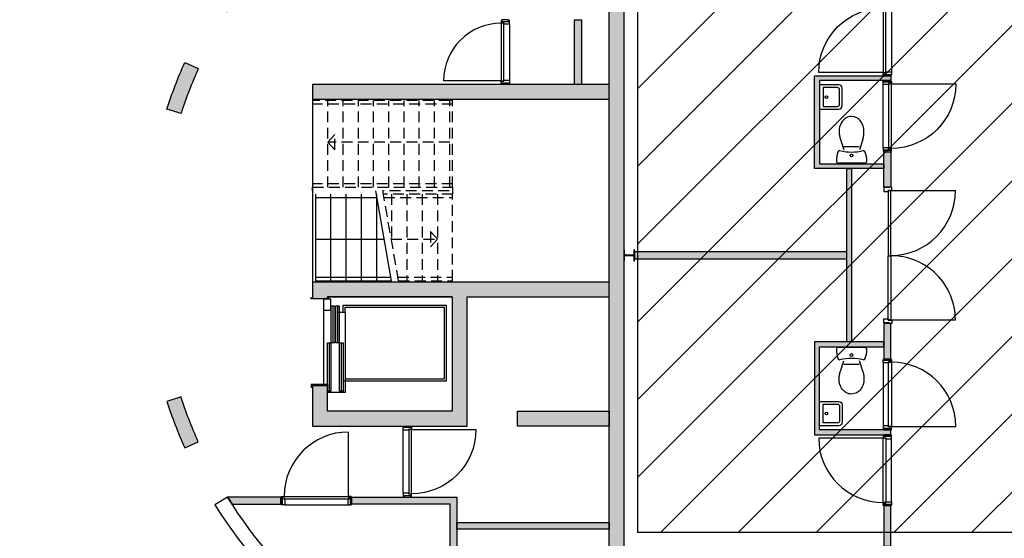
# Model space of a CAD drawing. Header units: millimetres. Extents: x 16297 to 69231, y 13320 to 52100.
# Tile 3 of 6: x 29567 to 43776, y 28625 to 36110. Entities that reach past the tile are written whole.
import ezdxf

# ---------------------------------------------------------------- set-up
doc = ezdxf.new("R2010")
doc.units = ezdxf.units.MM
doc.header["$LTSCALE"] = 100
for name, pattern in [('B0701', [2.34375, 1.5625, -0.78125]), ('DASHED', [19.049999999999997, 12.7, -6.35]), ('HIDDEN', [9.524999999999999, 6.35, -3.175])]:
    doc.linetypes.add(name, pattern=pattern)
doc.layers.get('Defpoints').update_dxf_attribs({"color": 6})
for name, color, linetype in [('AA21----_BUITENWAND', 8, 'Continuous'), ('AA22----_BINNENWAND', 9, 'Continuous'), ('AA28----_KONSTRUKTIE', 8, 'Continuous'), ('AL22----_BINNENWAND', 2, 'Continuous'), ('AL24----_TRAPPEN', 7, 'Continuous'), ('AL27----_DAKEN', 8, 'DASHED'), ('Al28----_KONSTRUKTIE', 4, 'Continuous'), ('AL32----_BINNENKOZIJN', 1, 'Continuous'), ('AL66----_TRANSPORT_Lift', 1, 'Continuous'), ('AL74----_SANITAIR', 7, 'Continuous'), ('F-IA----_RUIMTE_DERDEN', 8, 'Continuous')]:
    doc.layers.add(name, color=color, linetype=linetype)

msp = doc.modelspace()

# ---------------------------------------------------------------- hatches: boundary and pattern name
at = {"layer": 'AA21----_BUITENWAND'}
h = msp.add_hatch(color=256, dxfattribs=at)
edge = h.paths.add_edge_path()
edge.add_line((20539.51490452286, 30372.03641669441), (20551.31274302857, 30272.73480036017))
edge.add_line((20551.31274302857, 30272.73480036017), (19809.51663044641, 30184.60339739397))
edge.add_arc((38189.87357601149, 32710.83546178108), 18553.1498643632, 187.8258120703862, 191.1932415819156)
edge.add_line((19989.64061967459, 29109.32324819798), (19891.55343779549, 29089.8577723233))
edge.add_arc((39107.30119471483, 32874.20797494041), 19584.8479267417, 189.0521501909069, 191.141254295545, ccw=False)
edge.add_line((19766.37185544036, 29792.85752314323), (19696.8562883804, 30271.92172938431))
edge.add_line((19696.8562883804, 30271.92172938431), (20539.51490452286, 30372.03641669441))
edge = h.paths.add_edge_path()
edge.add_arc((38186.75941301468, 32710.36029766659), 18650.00000571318, 195.8061653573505, 200.1938346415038, ccw=False)
edge.add_line((20241.94035713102, 27630.40269305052), (20338.17383113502, 27657.58947976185))
edge.add_arc((38186.75940757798, 32710.36029589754), 18550.00000000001, 195.8063309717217, 200.1936690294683)
edge.add_line((20777.00618187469, 26307.00237835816), (20683.17167342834, 26272.4323347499))
edge = h.paths.add_edge_path()
edge.add_arc((38186.75941281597, 32710.36029856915), 18650.0000058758, 204.8061653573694, 209.193834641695, ccw=False)
edge.add_line((21257.55130739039, 24885.75723244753), (21348.34703719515, 24927.66353674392))
edge.add_arc((38186.75940757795, 32710.36029589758), 18550.00000000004, 204.8063309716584, 209.1936690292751)
edge.add_line((21993.05500417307, 23662.35290779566), (21905.78370057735, 23613.52952754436))
edge = h.paths.add_edge_path()
edge.add_arc((38186.75940755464, 32710.36029588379), 18549.99999997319, 213.8063309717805, 218.1936690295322, ccw=False)
edge.add_line((22773.13783932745, 22389.37341717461), (22690.01554611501, 22333.77946730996))
edge.add_arc((38186.75940757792, 32710.36029589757), 18650.00000000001, 213.8061653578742, 218.1938346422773)
edge.add_line((23529.28738304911, 21178.62088459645), (23607.84657277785, 21240.49540762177))
edge = h.paths.add_edge_path()
edge.add_line((24504.06104902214, 20037.30756071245), (24577.46315933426, 20105.22024798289))
edge.add_arc((38186.75940757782, 32710.36029589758), 18549.99999999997, 222.8063309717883, 227.1936690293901)
edge.add_line((25581.61935994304, 19101.06404739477), (25513.70667239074, 19027.66193734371))
edge.add_arc((38186.75941543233, 32710.36030375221), 18650.00001110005, 222.8061653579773, 227.1938346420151, ccw=False)
edge = h.paths.add_edge_path(flags=17)
edge.add_arc((38186.75940960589, 32710.3602998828), 18650.00000446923, 240.806165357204, 245.19383464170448, ccw=False)
edge.add_line((29089.92863895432, 16429.38458904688), (29138.75201979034, 16516.65589231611))
edge.add_arc((38186.75940757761, 32710.36029589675), 18550, 240.8063309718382, 245.1936690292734)
edge.add_line((30404.06264869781, 15871.94792538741), (30362.15634380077, 15781.15219586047))
edge = h.paths.add_edge_path()
edge.add_arc((38186.75940935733, 32710.36030138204), 18650.00000576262, 249.8061653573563, 254.1938346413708, ccw=False)
edge.add_line((31748.83144607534, 15206.77256187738), (31783.4014903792, 15300.60707006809))
edge.add_arc((38186.75940757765, 32710.36029589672), 18549.99999999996, 249.8063309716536, 254.1936690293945)
edge.add_line((33133.9885917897, 14861.77471935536), (33106.80180432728, 14765.54124556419))
edge = h.paths.add_edge_path()
edge.add_line((27769.26357379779, 17242.3794856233), (27224.56445235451, 17622.19335078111))
edge.add_line((27224.56445235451, 17622.19335078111), (26694.89847076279, 18022.7113915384))
edge.add_line((33059.00105042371, 14780.25310088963), (32423.59246252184, 14973.15626698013))
edge.add_line((32423.59246252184, 14973.15626698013), (31796.0832981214, 15190.39576988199))
at = {"layer": 'AA22----_BINNENWAND'}
for points in [[(37572.75940757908, 36110.3582650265), (37672.7594075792, 36110.3582650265), (37672.7594075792, 35176.35826502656), (37572.75940757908, 35176.35826502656)], [(42036.75940757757, 33960.36029589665), (41036.75940757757, 33960.36029589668), (41036.75940757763, 35300.36029589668), (42136.75940757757, 35300.36029589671), (42136.75940757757, 35230.36029589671), (41106.75940757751, 35230.36029589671), (41106.75940757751, 34030.36029589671), (42036.75940757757, 34030.36029589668)], [(42036.75940757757, 34225.36029589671), (42136.75940757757, 34225.36029589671), (42136.75940757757, 33695.36029589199), (42036.75940757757, 33695.36029589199)], [(41571.75940757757, 33960.36029589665), (41571.75940757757, 31460.36029589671), (41501.75940757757, 31460.36029589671), (41501.75940757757, 33960.36029589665)], [(41501.75940757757, 32760.36029589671), (38438.75940757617, 32760.36029589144), (38438.75940757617, 32660.36029589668), (41501.75940757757, 32660.36029589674)], [(42036.75940757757, 31195.36029589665), (42136.75940757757, 31195.36029589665), (42136.75940757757, 31725.36029589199), (42036.75940757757, 31725.36029589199)], [(42036.75940757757, 31460.36029589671), (41036.75940757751, 31460.36029589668), (41036.75940757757, 30120.36029589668), (42136.75940757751, 30120.36029589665), (42136.75940757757, 30190.36029589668), (41106.75940757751, 30190.36029589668), (41106.75940757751, 31390.36029589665), (42036.75940757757, 31390.36029589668)], [(32631.75689572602, 29119.3623267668), (33353.767570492, 29119.3623267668), (33353.767570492, 29219.36232676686), (32568.30580620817, 29219.36232676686)], [(35776.7594075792, 26551.19363605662), (35776.75940757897, 29119.3623267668), (34338.767570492, 29119.36232676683), (34338.767570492, 29219.36232676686), (35876.75940757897, 29219.36232676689), (35876.75940757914, 26512.97919080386)], [(42136.75940757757, 28510.36029589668), (42136.75940757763, 29115.36029589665), (42036.75940757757, 29115.36029589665), (42036.75940757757, 28510.36029589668)], [(35876.75940757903, 28755.36232676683), (35876.75940757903, 28855.36232676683), (38072.75940757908, 28855.36232676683), (38072.75940757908, 28755.36232676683)]]:
    msp.add_hatch(color=256, dxfattribs=at).paths.add_polyline_path(points)
at = {"layer": 'AA28----_KONSTRUKTIE'}
h = msp.add_hatch(color=256, dxfattribs=at)
h.paths.add_polyline_path([(38072.75940757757, 15660.36029589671), (38072.75940757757, 16767.22471373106), (38286.75940757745, 16767.22471373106), (38286.75940757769, 15660.36029589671)])
h.paths.add_polyline_path([(38072.75940757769, 19767.22471373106), (38072.75940757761, 20130.36029589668), (38286.75940757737, 20130.36029589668), (38286.7594075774, 19767.22471373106)])
h.paths.add_polyline_path([(38072.75940757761, 21180.36029589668), (38286.75940757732, 21180.36029589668), (38286.75940757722, 22797.14650954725), (38072.75940757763, 22797.14650954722)])
edge = h.paths.add_edge_path()
edge.add_arc((38186.75940678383, 32710.36029559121), 6615.999999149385, 198.0000042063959, 204.0290074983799, ccw=False)
edge.add_line((31894.5696458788, 30665.90339912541), (31691.13469421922, 30599.49327422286))
edge.add_arc((38186.75940757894, 32710.36029589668), 6829.999999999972, 198.002478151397, 204.029737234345)
edge.add_line((31948.68659518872, 29929.1110105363), (32144.10580862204, 30016.33106758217))
edge = h.paths.add_edge_path()
edge.add_line((36810.69229173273, 26020.41715019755), (36870.47993849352, 26226.62184040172))
edge.add_arc((38186.75940757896, 32710.36029589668), 6615.999999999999, 258.5242032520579, 269.0126901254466)
edge.add_line((38072.75940749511, 26095.34253326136), (38072.75940757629, 25881.31175309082))
edge.add_arc((38186.75940764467, 32710.36029649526), 6830.000000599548, 258.376834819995, 269.04362779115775, ccw=False)
h.paths.add_polyline_path([(38286.75940757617, 39539.40883870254), (38286.75940757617, 25881.31175309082), (38072.75940757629, 25881.31175309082), (38072.75940757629, 39539.40883870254)])
h.paths.add_polyline_path([(38072.75940757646, 30244.3623267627), (36751.75940757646, 30244.36232676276), (36751.75940757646, 30458.36232676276), (38072.75940757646, 30458.3623267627)], flags=17)
h.paths.add_polyline_path([(38072.75940757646, 32322.3623267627), (33793.75940757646, 32322.3623267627), (33793.75940757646, 32088.36232676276), (34007.75940757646, 32088.36232676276), (34007.75940757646, 32108.3623267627), (35807.75940757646, 32108.36232676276), (35807.75940757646, 30458.3623267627), (34007.75940757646, 30458.36232676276), (34007.75940757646, 30828.36232676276), (33793.75940757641, 30828.3623267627), (33793.75940757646, 30244.3623267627), (36021.75940757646, 30244.3623267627), (36021.75940757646, 32108.3623267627), (38072.75940757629, 32108.3623267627)])
h.paths.add_polyline_path([(38072.75940757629, 35176.36232676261), (33793.75940757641, 35176.36232676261), (33793.75940757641, 34962.36232676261), (38072.75940757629, 34962.36232676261)])
edge = h.paths.add_edge_path()
edge.add_line((31948.68659517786, 35491.60958123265), (32144.10580864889, 35404.38952427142))
edge.add_arc((38186.75940757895, 32710.36029589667), 6615.999999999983, 155.9709925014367, 161.9999957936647)
edge.add_line((31894.56964586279, 34754.81719261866), (31691.13469421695, 34821.22731756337))
edge.add_arc((38186.75940796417, 32710.3602957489), 6830.000000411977, 155.9702627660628, 161.9975218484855, ccw=False)
edge = h.paths.add_edge_path()
edge.add_arc((38186.75940742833, 32710.36029599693), 6615.999999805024, 90.98730987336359, 148.1525196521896, ccw=False)
edge.add_line((38072.75940748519, 39325.37805843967), (38072.75940739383, 39539.40883860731))
edge.add_arc((38186.75940748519, 32710.36029589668), 6829.999999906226, 90.95637220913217, 148.1523002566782)
edge.add_line((32384.9906464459, 36314.29970190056), (32566.76037028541, 36201.35826505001))
h.paths.add_polyline_path([(38072.75940757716, 42623.57408223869), (38072.7594075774, 45653.4958780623), (38286.75940757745, 45653.49587806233), (38286.75940757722, 42623.57408223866)])
h.paths.add_polyline_path([(38072.75940756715, 49760.36029589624), (38286.75940757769, 49760.36029589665), (38286.75940757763, 48653.4958780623), (38072.75940757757, 48653.4958780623)])
h.paths.add_polyline_path([(38072.75970925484, 41039.40883906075), (38072.75940757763, 41623.67276903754), (38286.75940757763, 41623.67276903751), (38286.75940757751, 41039.40883870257), (38072.75940757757, 41039.40883870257)])
edge = h.paths.add_edge_path(flags=17)
edge.add_line((32566.76037022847, 29219.36232680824), (32384.99064775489, 29106.42089064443))
edge.add_arc((38186.75940049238, 32710.36028350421), 6829.999985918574, 211.8476996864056, 249.6978999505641)
edge.add_line((35816.95411704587, 26304.6657289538), (35876.17733960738, 26510.95173481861))
edge.add_arc((38186.74289855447, 32710.33154785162), 6615.967296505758, 211.8473631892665, 249.5591153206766, ccw=False)
edge.add_arc((32566.76243662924, 29219.36104314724), 0.002432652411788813, 31.84736321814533, 148.1511927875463)
edge = h.paths.add_edge_path()
edge.add_line((32566.76037022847, 29219.36232680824), (32384.99064775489, 29106.42089064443))
edge.add_arc((38186.75940049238, 32710.36028350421), 6829.999985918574, 211.8476996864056, 249.6978999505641)
edge.add_line((35816.95411704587, 26304.6657289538), (35876.17733960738, 26510.95173481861))
edge.add_arc((38186.74289855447, 32710.33154785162), 6615.967296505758, 211.8473631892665, 249.5591153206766)
edge.add_arc((32566.76243662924, 29219.36104314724), 0.002432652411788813, 31.84736321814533, 148.1511927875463)
h.paths.add_polyline_path([(38072.75940757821, 24383.0866180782), (38072.75940757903, 23797.04782275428), (38286.75940757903, 23797.04782275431), (38286.75940757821, 24383.0866180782)])
at = {"layer": 'F-IA----_RUIMTE_DERDEN'}
h = msp.add_hatch(dxfattribs=at)
h.set_pattern_fill('LINE', color=256, scale=250, angle=45)
h.set_pattern_definition([(45, (0, 0), (-561.2660075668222, 561.2660075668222), [])])
h.paths.add_polyline_path([(38486.75940757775, 51060.36029589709), (67936.75940757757, 51060.36029589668), (67936.75940757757, 37210.36029589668), (55936.75940757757, 37210.36029589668), (55936.75940757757, 28710.36029589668), (44436.75940757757, 28710.36029589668), (38486.75940757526, 28710.36029589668), (38486.7594075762, 37210.36029589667)])

# ---------------------------------------------------------------- linework, layer by layer
at = {"layer": 'AL22----_BINNENWAND'}
for p, q in [((33353.767570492, 29219.36232676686), (32566.76037025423, 29219.36232676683)), ((34338.767570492, 29119.3623267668), (34338.767570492, 29119.36232676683))]:
    msp.add_line(p, q, dxfattribs=at)
for points in [[(37572.75940757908, 36110.3582650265), (37672.7594075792, 36110.3582650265), (37672.7594075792, 35176.35826502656), (37572.75940757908, 35176.35826502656)], [(42036.75940757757, 33960.36029589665), (41036.75940757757, 33960.36029589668), (41036.75940757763, 35300.36029589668), (42136.75940757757, 35300.36029589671), (42136.75940757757, 35230.36029589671), (41106.75940757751, 35230.36029589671), (41106.75940757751, 34030.36029589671), (42036.75940757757, 34030.36029589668)], [(42036.75940757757, 34225.36029589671), (42136.75940757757, 34225.36029589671), (42136.75940757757, 33695.36029589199), (42036.75940757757, 33695.36029589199)], [(41571.75940757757, 33960.36029589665), (41571.75940757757, 31460.36029589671), (41501.75940757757, 31460.36029589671), (41501.75940757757, 33960.36029589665)], [(41501.75940757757, 32760.36029589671), (38438.75940757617, 32760.36029589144), (38438.75940757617, 32660.36029589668), (41501.75940757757, 32660.36029589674)], [(42036.75940757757, 31195.36029589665), (42136.75940757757, 31195.36029589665), (42136.75940757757, 31725.36029589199), (42036.75940757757, 31725.36029589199)], [(42036.75940757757, 31460.36029589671), (41036.75940757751, 31460.36029589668), (41036.75940757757, 30120.36029589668), (42136.75940757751, 30120.36029589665), (42136.75940757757, 30190.36029589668), (41106.75940757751, 30190.36029589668), (41106.75940757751, 31390.36029589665), (42036.75940757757, 31390.36029589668)], [(32631.75689572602, 29119.3623267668), (33353.767570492, 29119.3623267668), (33353.767570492, 29219.36232676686), (32568.30580620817, 29219.36232676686)], [(35776.7594075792, 26551.19363605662), (35776.75940757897, 29119.3623267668), (34338.767570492, 29119.36232676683), (34338.767570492, 29219.36232676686), (35876.75940757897, 29219.36232676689), (35876.75940757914, 26512.97919080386)], [(42136.75940757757, 28510.36029589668), (42136.75940757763, 29115.36029589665), (42036.75940757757, 29115.36029589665), (42036.75940757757, 28510.36029589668)], [(35876.75940757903, 28755.36232676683), (35876.75940757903, 28855.36232676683), (38072.75940757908, 28855.36232676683), (38072.75940757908, 28755.36232676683)]]:
    msp.add_lwpolyline(points, close=True, dxfattribs=at)
at = {"layer": 'AL24----_TRAPPEN'}
for p, q in [((33793.75940757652, 34962.3623267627), (33793.75940757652, 32322.36232676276)), ((38072.75940757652, 32322.3623267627), (38072.75940757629, 34962.3623267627)), ((33833.75940757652, 33592.36232676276), (33833.75940757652, 32342.36232676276)), ((33833.75940757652, 33542.36232676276), (34722.92607424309, 33542.36232676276)), ((34053.75940757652, 33592.36232676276), (34053.75940757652, 32342.36232676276)), ((34273.75940757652, 33592.36232676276), (34273.75940757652, 32342.36232676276)), ((34493.75940757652, 33592.36232676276), (34493.75940757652, 32342.36232676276)), ((34933.75940757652, 32342.36232676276), (34704.59274090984, 33642.36232676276)), ((34713.75940757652, 33592.36232676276), (34713.75940757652, 32342.36232676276)), ((33833.75940757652, 32942.36232676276), (34823.75940757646, 32942.36232676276)), ((33833.75940757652, 32392.36232676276), (34924.59274090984, 32392.36232676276)), ((33833.75940757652, 32342.36232676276), (34933.75940757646, 32342.36232676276))]:
    msp.add_line(p, q, dxfattribs=at)
at = {"layer": 'AL24----_TRAPPEN', "linetype": 'B0701'}
for p, q in [((35773.75940757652, 34942.3623267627), (33793.75940757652, 34942.3623267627)), ((33793.75940757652, 34942.3623267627), (33793.75940757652, 33692.3623267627)), ((35813.75940757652, 34892.3623267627), (33793.75940757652, 34892.3623267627)), ((34013.75940757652, 33692.3623267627), (34013.75940757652, 34942.3623267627)), ((34233.75940757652, 33692.3623267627), (34233.75940757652, 34942.3623267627)), ((34453.75940757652, 33692.3623267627), (34453.75940757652, 34942.3623267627)), ((34673.75940757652, 33692.3623267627), (34673.75940757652, 34942.3623267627)), ((34893.75940757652, 33692.3623267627), (34893.75940757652, 34942.3623267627)), ((35113.75940757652, 33692.3623267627), (35113.75940757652, 34942.3623267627)), ((35333.75940757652, 33692.3623267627), (35333.75940757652, 34942.3623267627)), ((35553.75940757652, 33692.3623267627), (35553.75940757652, 34942.3623267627)), ((35813.75940757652, 34942.3623267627), (35773.75940757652, 34942.3623267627)), ((35773.75940757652, 33692.3623267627), (35773.75940757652, 34942.3623267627)), ((35813.75940757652, 33692.3623267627), (35813.75940757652, 34942.3623267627)), ((34113.75940757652, 34452.3623267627), (34013.75940757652, 34342.3623267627)), ((34113.75940757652, 34232.3623267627), (34113.75940757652, 34452.3623267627)), ((34013.75940757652, 34342.3623267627), (34113.75940757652, 34232.3623267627)), ((35773.75940757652, 34342.3623267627), (34013.75940757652, 34342.3623267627)), ((35813.75940757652, 33742.3623267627), (33793.75940757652, 33742.3623267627)), ((33793.75940757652, 33692.3623267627), (35813.75940757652, 33692.3623267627)), ((33793.75940757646, 33642.3623267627), (33793.75940757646, 33692.3623267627)), ((35813.75940757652, 33692.3623267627), (35813.75940757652, 33592.36232676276)), ((35763.75940757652, 33642.36232676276), (34806.25940757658, 33642.36232676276)), ((35035.42607424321, 32342.36232676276), (34806.25940757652, 33642.36232676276)), ((35813.75940757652, 33592.36232676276), (34815.42607424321, 33592.36232676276)), ((34824.59274090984, 33542.36232676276), (35813.75940757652, 33542.36232676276)), ((34933.75940757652, 33592.36232676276), (34933.75940757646, 32896.9077813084)), ((35153.75940757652, 33592.36232676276), (35153.75940757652, 32342.36232676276)), ((35373.75940757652, 33592.36232676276), (35373.75940757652, 32342.36232676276)), ((35593.75940757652, 33592.36232676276), (35593.75940757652, 32342.36232676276)), ((35813.75940757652, 32342.36232676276), (35813.75940757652, 33592.36232676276)), ((35593.75940757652, 32942.36232676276), (35493.75940757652, 33052.36232676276)), ((35493.75940757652, 33052.36232676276), (35493.75940757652, 32832.36232676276)), ((34925.42607424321, 32942.36232676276), (35593.75940757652, 32942.36232676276)), ((35493.75940757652, 32832.36232676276), (35593.75940757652, 32942.36232676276)), ((35026.25940757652, 32392.36232676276), (35813.75940757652, 32392.36232676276)), ((35035.42607424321, 32342.36232676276), (35813.75940757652, 32342.36232676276))]:
    msp.add_line(p, q, dxfattribs=at)
at = {"layer": 'AL27----_DAKEN', "linetype": 'HIDDEN'}
msp.add_arc((35686.75940756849, 32710.36029589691), 19390.00000000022, 89.99998725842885, 270.0000126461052, dxfattribs=at)
at = {"layer": 'Al28----_KONSTRUKTIE', "linetype": 'ByBlock'}
for p, q in [((38286.75940757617, 32790.36029589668), (38286.75940757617, 32630.36029589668)), ((38295.75940757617, 32790.36029589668), (38286.75940757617, 32790.36029589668)), ((38295.75940757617, 32728.36029589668), (38295.75940757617, 32790.36029589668)), ((38295.75940757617, 32630.36029589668), (38295.75940757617, 32692.36029589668)), ((38414.75940757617, 32713.36029589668), (38310.75940757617, 32713.36029589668)), ((38310.75940757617, 32707.36029589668), (38414.75940757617, 32707.36029589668)), ((38438.75940757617, 32790.36029589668), (38429.75940757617, 32790.36029589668)), ((38429.75940757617, 32790.36029589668), (38429.75940757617, 32728.36029589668)), ((38429.75940757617, 32692.36029589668), (38429.75940757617, 32630.36029589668)), ((38438.75940757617, 32630.36029589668), (38438.75940757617, 32790.36029589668)), ((38286.75940757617, 32630.36029589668), (38295.75940757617, 32630.36029589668)), ((38429.75940757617, 32630.36029589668), (38438.75940757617, 32630.36029589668))]:
    msp.add_line(p, q, dxfattribs=at)
at = {"layer": 'Al28----_KONSTRUKTIE'}
msp.add_line((35807.75940757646, 32108.3623267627), (34007.75940757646, 32108.3623267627), dxfattribs=at)
for points in [[(38286.75940757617, 39539.40883870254), (38286.75940757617, 25881.31175309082), (38072.75940757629, 25881.31175309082), (38072.75940757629, 39539.40883870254)], [(38072.75940757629, 35176.36232676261), (33793.75940757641, 35176.36232676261), (33793.75940757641, 34962.36232676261), (38072.75940757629, 34962.36232676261)], [(38072.75940757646, 32322.3623267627), (33793.75940757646, 32322.3623267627), (33793.75940757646, 32088.36232676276), (34007.75940757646, 32088.36232676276), (34007.75940757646, 32108.3623267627), (35807.75940757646, 32108.36232676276), (35807.75940757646, 30458.3623267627), (34007.75940757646, 30458.36232676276), (34007.75940757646, 30828.36232676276), (33793.75940757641, 30828.3623267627), (33793.75940757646, 30244.3623267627), (36021.75940757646, 30244.3623267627), (36021.75940757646, 32108.3623267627), (38072.75940757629, 32108.3623267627)], [(38072.75940757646, 30244.3623267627), (36751.75940757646, 30244.36232676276), (36751.75940757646, 30458.36232676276), (38072.75940757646, 30458.3623267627)]]:
    msp.add_lwpolyline(points, close=True, dxfattribs=at)
for points in [[(31948.68659517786, 35491.60958123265), (32144.10580864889, 35404.38952427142, 0.02631255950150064), (31894.56964586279, 34754.81719261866), (31691.13469421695, 34821.22731756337, -0.02630494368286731)], [(32144.10580862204, 30016.33106758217, -0.02631255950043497), (31894.5696458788, 30665.90339912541), (31691.13469421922, 30599.49327422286, 0.02630494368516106), (31948.68659518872, 29929.1110105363)], [(32566.76037022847, 29219.36232680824), (32384.99064775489, 29106.42089064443, 0.1666707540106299), (35816.95411704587, 26304.6657289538), (35876.17733960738, 26510.95173481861, -0.1660499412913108), (32566.76450306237, 29219.36232675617, 0.5560433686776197)]]:
    msp.add_lwpolyline(points, format="xyb", close=True, dxfattribs=at)
at = {"layer": 'Al28----_KONSTRUKTIE', "linetype": 'ByBlock'}
for centre, start, end in [((38310.75940757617, 32728.36029589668), 180, 270), ((38310.75940757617, 32692.36029589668), 90, 180), ((38414.75940757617, 32728.36029589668), 270, 0), ((38414.75940757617, 32692.36029589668), 0, 90)]:
    msp.add_arc(centre, 15, start, end, dxfattribs=at)
at = {"layer": 'AL32----_BINNENKOZIJN'}
for p, q in [((42026.75940757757, 36277.86029589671), (42026.75940757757, 35347.86029589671)), ((42066.75940757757, 35347.86029589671), (42066.75940757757, 36277.86029589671)), ((42146.75940757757, 36267.86029589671), (42146.75940757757, 35357.86029589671)), ((36512.75940757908, 36058.36232676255), (36512.75940757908, 35228.36232676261)), ((36552.75940757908, 36058.36232676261), (36512.75940757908, 36058.36232676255)), ((36552.75940757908, 35228.36232676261), (36552.75940757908, 36058.36232676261)), ((36632.75940757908, 36048.36232676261), (36632.75940757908, 35238.36232676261)), ((42026.75940757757, 35347.86029589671), (42066.75940757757, 35347.86029589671)), ((36512.75940757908, 35228.36232676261), (35682.75940757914, 35228.36232676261)), ((36512.75940757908, 35228.36232676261), (36552.75940757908, 35228.36232676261)), ((42026.75940757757, 34262.86029589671), (42026.75940757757, 35172.86029589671)), ((42106.75940757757, 35182.86029589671), (42106.75940757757, 34252.86029589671)), ((42146.75940757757, 35182.86029589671), (42106.75940757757, 35182.86029589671)), ((42146.75940757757, 34252.86029589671), (42146.75940757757, 35182.86029589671)), ((42106.75940757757, 34252.86029589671), (42146.75940757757, 34252.86029589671)), ((42139.75940757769, 33643.36029589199), (42099.75940757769, 33643.36029589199)), ((42099.75940757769, 33643.36029589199), (42099.75940757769, 32704.36029589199)), ((42139.75940757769, 32704.36029589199), (42139.75940757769, 33643.36029589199)), ((42139.75940757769, 33643.36029589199), (43069.75940757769, 33643.36029589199)), ((42099.75940757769, 32704.36029589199), (42139.75940757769, 32704.36029589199)), ((42099.75940757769, 31777.36029589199), (42099.75940757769, 32704.36029589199)), ((42099.75940757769, 32704.36029589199), (42139.75940757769, 32704.36029589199)), ((42139.75940757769, 32704.36029589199), (42139.75940757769, 31777.36029589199)), ((42139.75940757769, 31777.36029589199), (42099.75940757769, 31777.36029589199)), ((42139.75940757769, 31777.36029589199), (43069.75940757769, 31777.36029589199)), ((42026.75940757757, 31157.86029589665), (42026.75940757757, 30247.86029589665)), ((42106.75940757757, 30237.86029589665), (42106.75940757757, 31167.86029589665)), ((42106.75940757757, 31167.86029589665), (42146.75940757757, 31167.86029589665)), ((42146.75940757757, 31167.86029589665), (42146.75940757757, 30237.86029589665)), ((35100.67554153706, 29276.86232676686), (35100.67554153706, 30186.86232676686)), ((35180.67554153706, 30196.86232676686), (35180.67554153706, 29266.86232676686)), ((35220.67554153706, 30196.86232676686), (35180.67554153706, 30196.86232676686)), ((35220.67554153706, 29266.86232676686), (35220.67554153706, 30196.86232676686)), ((42146.75940757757, 30237.86029589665), (42106.75940757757, 30237.86029589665)), ((42026.75940757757, 29142.86029589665), (42026.75940757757, 30072.86029589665)), ((42026.75940757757, 30072.86029589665), (42066.75940757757, 30072.86029589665)), ((42066.75940757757, 30072.86029589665), (42066.75940757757, 29142.86029589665)), ((42146.75940757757, 29152.86029589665), (42146.75940757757, 30062.86029589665)), ((33381.267570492, 29189.3623267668), (33381.267570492, 29229.3623267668)), ((33381.267570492, 29229.3623267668), (34311.267570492, 29229.3623267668)), ((34311.267570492, 29189.3623267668), (33381.267570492, 29189.3623267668)), ((34311.267570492, 29229.3623267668), (34311.267570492, 29189.3623267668)), ((35180.67554153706, 29266.86232676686), (35220.67554153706, 29266.86232676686)), ((42066.75940757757, 29142.86029589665), (42026.75940757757, 29142.86029589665)), ((33391.267570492, 29109.3623267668), (34301.267570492, 29109.3623267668))]:
    msp.add_line(p, q, dxfattribs=at)
for points in [[(42026.75940757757, 35347.86029589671), (41096.75940757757, 35347.86029589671, -0.414213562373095), (42026.75940757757, 36277.86029589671)], [(42146.75940757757, 35182.86029589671), (43076.75940757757, 35182.86029589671, -0.414213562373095), (42146.75940757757, 34252.86029589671)], [(42146.75940757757, 30237.86029589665), (43076.75940757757, 30237.86029589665, 0.414213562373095), (42146.75940757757, 31167.86029589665)], [(34311.267570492, 29229.3623267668), (34311.267570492, 30159.3623267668, 0.414213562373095), (33381.267570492, 29229.3623267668)], [(35220.67554153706, 30196.86232676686), (36150.67554153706, 30196.86232676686, -0.414213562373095), (35220.67554153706, 29266.86232676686)], [(42026.75940757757, 30072.86029589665), (41096.75940757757, 30072.86029589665, 0.414213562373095), (42026.75940757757, 29142.86029589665)]]:
    msp.add_lwpolyline(points, format="xyb", dxfattribs=at)
for points in [[(36522.75940757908, 36098.36232676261), (36512.75940757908, 36098.36232676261), (36512.75940757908, 36063.36232676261), (36552.75940757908, 36063.36232676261), (36552.75940757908, 36048.36232676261), (36632.75940757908, 36048.36232676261), (36632.75940757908, 36098.36232676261), (36622.75940757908, 36098.36232676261)], [(42036.75940757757, 35307.86029589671), (42026.75940757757, 35307.86029589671), (42026.75940757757, 35342.86029589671), (42066.75940757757, 35342.86029589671), (42066.75940757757, 35357.86029589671), (42146.75940757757, 35357.86029589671), (42146.75940757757, 35307.86029589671), (42136.75940757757, 35307.86029589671)], [(36522.75940757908, 35188.36232676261), (36512.75940757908, 35188.36232676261), (36512.75940757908, 35223.36232676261), (36552.75940757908, 35223.36232676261), (36552.75940757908, 35238.36232676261), (36632.75940757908, 35238.36232676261), (36632.75940757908, 35188.36232676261), (36622.75940757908, 35188.36232676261)], [(42136.75940757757, 35222.86029589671), (42146.75940757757, 35222.86029589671), (42146.75940757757, 35187.86029589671), (42106.75940757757, 35187.86029589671), (42106.75940757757, 35172.86029589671), (42026.75940757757, 35172.86029589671), (42026.75940757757, 35222.86029589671), (42036.75940757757, 35222.86029589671)], [(42136.75940757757, 34212.86029589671), (42146.75940757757, 34212.86029589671), (42146.75940757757, 34247.86029589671), (42106.75940757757, 34247.86029589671), (42106.75940757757, 34262.86029589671), (42026.75940757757, 34262.86029589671), (42026.75940757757, 34212.86029589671), (42036.75940757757, 34212.86029589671)], [(42136.75940757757, 31207.86029589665), (42146.75940757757, 31207.86029589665), (42146.75940757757, 31172.86029589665), (42106.75940757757, 31172.86029589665), (42106.75940757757, 31157.86029589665), (42026.75940757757, 31157.86029589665), (42026.75940757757, 31207.86029589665), (42036.75940757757, 31207.86029589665)], [(35210.67554153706, 30236.86232676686), (35220.67554153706, 30236.86232676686), (35220.67554153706, 30201.86232676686), (35180.67554153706, 30201.86232676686), (35180.67554153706, 30186.86232676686), (35100.67554153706, 30186.86232676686), (35100.67554153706, 30236.86232676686), (35110.67554153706, 30236.86232676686)], [(42136.75940757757, 30197.86029589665), (42146.75940757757, 30197.86029589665), (42146.75940757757, 30232.86029589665), (42106.75940757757, 30232.86029589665), (42106.75940757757, 30247.86029589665), (42026.75940757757, 30247.86029589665), (42026.75940757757, 30197.86029589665), (42036.75940757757, 30197.86029589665)], [(42036.75940757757, 30112.86029589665), (42026.75940757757, 30112.86029589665), (42026.75940757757, 30077.86029589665), (42066.75940757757, 30077.86029589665), (42066.75940757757, 30062.86029589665), (42146.75940757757, 30062.86029589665), (42146.75940757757, 30112.86029589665), (42136.75940757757, 30112.86029589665)], [(35210.67554153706, 29226.86232676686), (35220.67554153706, 29226.86232676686), (35220.67554153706, 29261.86232676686), (35180.67554153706, 29261.86232676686), (35180.67554153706, 29276.86232676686), (35100.67554153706, 29276.86232676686), (35100.67554153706, 29226.86232676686), (35110.67554153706, 29226.86232676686)], [(33341.267570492, 29219.3623267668), (33341.267570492, 29229.3623267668), (33376.267570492, 29229.3623267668), (33376.267570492, 29189.3623267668), (33391.267570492, 29189.3623267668), (33391.267570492, 29109.3623267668), (33341.267570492, 29109.3623267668), (33341.267570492, 29119.3623267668)], [(34351.267570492, 29219.3623267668), (34351.267570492, 29229.3623267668), (34316.267570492, 29229.3623267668), (34316.267570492, 29189.3623267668), (34301.267570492, 29189.3623267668), (34301.267570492, 29109.3623267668), (34351.267570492, 29109.3623267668), (34351.267570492, 29119.3623267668)], [(42036.75940757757, 29102.86029589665), (42026.75940757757, 29102.86029589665), (42026.75940757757, 29137.86029589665), (42066.75940757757, 29137.86029589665), (42066.75940757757, 29152.86029589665), (42146.75940757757, 29152.86029589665), (42146.75940757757, 29102.86029589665), (42136.75940757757, 29102.86029589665)]]:
    msp.add_lwpolyline(points, dxfattribs=at)
for points in [[(36622.75940757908, 36085.86232676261), (36622.75940757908, 36110.36232676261), (36522.75940757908, 36110.36232676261), (36522.75940757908, 36085.86232676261)], [(42136.75940757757, 35320.36029589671), (42136.75940757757, 35300.36029589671), (42036.75940757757, 35300.36029589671), (42036.75940757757, 35320.36029589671)], [(36622.75940757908, 35200.86232676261), (36622.75940757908, 35176.36232676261), (36522.75940757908, 35176.36232676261), (36522.75940757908, 35200.86232676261)], [(42036.75940757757, 35210.36029589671), (42036.75940757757, 35230.36029589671), (42136.75940757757, 35230.36029589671), (42136.75940757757, 35210.36029589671)], [(42036.75940757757, 34225.36029589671), (42036.75940757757, 34205.36029589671), (42136.75940757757, 34205.36029589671), (42136.75940757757, 34225.36029589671)], [(42120.75940757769, 33695.36029589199), (42120.75940757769, 33686.36029589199), (42066.75940757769, 33686.36029589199), (42066.75940757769, 33695.36029589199), (42056.75940757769, 33695.36029589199), (42056.75940757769, 33686.36029589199), (42036.75940757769, 33686.36029589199), (42036.75940757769, 33629.36029589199), (42037.75940757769, 33628.36029589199), (42098.75940757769, 33628.36029589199), (42099.75940757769, 33629.36029589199), (42099.75940757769, 33645.36029589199), (42148.75940757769, 33645.36029589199), (42150.75940757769, 33647.36029589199), (42150.75940757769, 33695.36029589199)], [(42120.75940757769, 31725.36029589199), (42120.75940757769, 31734.36029589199), (42066.75940757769, 31734.36029589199), (42066.75940757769, 31725.36029589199), (42056.75940757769, 31725.36029589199), (42056.75940757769, 31734.36029589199), (42036.75940757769, 31734.36029589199), (42036.75940757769, 31791.36029589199), (42037.75940757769, 31792.36029589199), (42098.75940757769, 31792.36029589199), (42099.75940757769, 31791.36029589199), (42099.75940757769, 31775.36029589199), (42148.75940757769, 31775.36029589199), (42150.75940757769, 31773.36029589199), (42150.75940757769, 31725.36029589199)], [(42036.75940757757, 31195.36029589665), (42036.75940757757, 31215.36029589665), (42136.75940757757, 31215.36029589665), (42136.75940757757, 31195.36029589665)], [(35110.67554153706, 30224.36232676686), (35110.67554153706, 30244.36232676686), (35210.67554153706, 30244.36232676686), (35210.67554153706, 30224.36232676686)], [(42036.75940757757, 30210.36029589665), (42036.75940757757, 30190.36029589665), (42136.75940757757, 30190.36029589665), (42136.75940757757, 30210.36029589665)], [(42136.75940757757, 30100.36029589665), (42136.75940757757, 30120.36029589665), (42036.75940757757, 30120.36029589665), (42036.75940757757, 30100.36029589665)], [(33353.767570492, 29119.3623267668), (33333.767570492, 29119.3623267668), (33333.767570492, 29219.3623267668), (33353.767570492, 29219.3623267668)], [(34338.767570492, 29119.3623267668), (34358.767570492, 29119.3623267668), (34358.767570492, 29219.3623267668), (34338.767570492, 29219.3623267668)], [(35110.67554153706, 29239.36232676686), (35110.67554153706, 29219.36232676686), (35210.67554153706, 29219.36232676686), (35210.67554153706, 29239.36232676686)], [(42136.75940757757, 29115.36029589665), (42136.75940757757, 29095.36029589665), (42036.75940757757, 29095.36029589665), (42036.75940757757, 29115.36029589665)]]:
    msp.add_lwpolyline(points, close=True, dxfattribs=at)
for centre, radius, start, end in [((36512.75940757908, 35228.36232676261), 829.9999999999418, 90, 180), ((42132.04117488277, 33642.04768290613), 937.7191513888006, 270.4715987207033, 0.08020227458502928), ((42142.31604199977, 31776.92034984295), 927.4434699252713, 0.02717907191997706, 90.15794444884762)]:
    msp.add_arc(centre, radius, start, end, dxfattribs=at)
at = {"layer": 'AL66----_TRANSPORT_Lift'}
for p, q in [((33772.86750563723, 32083.53847676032), (33772.86750563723, 32103.75598547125)), ((34021.22458465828, 32083.53847676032), (33772.86750563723, 32083.53847676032)), ((33952.54785545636, 32076.32706240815), (33952.54785545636, 31918.29071861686)), ((34055.40255159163, 32076.32706240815), (33952.54785545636, 32076.32706240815)), ((34021.22458465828, 32103.75598547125), (34021.22458465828, 32083.53847676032)), ((34055.40255159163, 31918.29071861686), (34055.40255159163, 32076.32706240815)), ((34062.75940757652, 31446.63474465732), (34062.75940757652, 31978.99157344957)), ((34062.75940757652, 31978.99157344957), (34112.75940757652, 31978.99157344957)), ((34087.75940757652, 31978.99157344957), (34087.75940757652, 31446.63474465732)), ((34112.75940757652, 31978.99157344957), (34112.75940757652, 31446.63474465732)), ((34127.75940757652, 31446.63474465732), (34127.75940757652, 31978.99157344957)), ((34127.75940757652, 31978.99157344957), (34177.75940757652, 31978.99157344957)), ((34152.75940757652, 31978.99157344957), (34152.75940757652, 31446.63474465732)), ((34177.75940757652, 31978.99157344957), (34177.75940757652, 31446.63474465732)), ((34232.75940757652, 31891.11188856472), (34232.75940757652, 31991.11188856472)), ((34232.75940757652, 31991.11188856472), (35721.72320984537, 31991.11188856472)), ((35721.72320984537, 31991.11188856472), (35721.72320984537, 30891.11188856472)), ((33952.54785545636, 31918.29071861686), (33952.54785545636, 30847.58724192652)), ((33952.54785545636, 31918.29071861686), (34055.40255159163, 31918.29071861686)), ((34155.77026512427, 31891.11188856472), (34232.75940757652, 31891.11188856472)), ((34232.75940757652, 31891.11188856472), (34262.75940757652, 31891.11188856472)), ((34262.75940757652, 31891.11188856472), (34262.75940757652, 31961.11188856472)), ((34262.75940757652, 31961.11188856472), (35691.72320984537, 31961.11188856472)), ((34262.75940757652, 31891.11188856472), (34262.75940757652, 30728.9051431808)), ((35691.72320984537, 31961.11188856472), (35691.72320984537, 30921.11188856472)), ((34007.75940757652, 30748.99157344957), (34007.75940757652, 31446.63474465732)), ((34007.75940757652, 31446.63474465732), (34057.75940757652, 31446.63474465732)), ((34032.75940757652, 31446.63474465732), (34032.75940757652, 30748.99157344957)), ((34057.75940757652, 31446.63474465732), (34057.75940757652, 30748.99157344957)), ((34112.75940757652, 31446.63474465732), (34062.75940757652, 31446.63474465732)), ((34177.75940757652, 31446.63474465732), (34127.75940757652, 31446.63474465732)), ((34182.75940757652, 30748.99157344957), (34182.75940757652, 31446.63474465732)), ((34182.75940757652, 31446.63474465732), (34232.75940757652, 31446.63474465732)), ((34207.75940757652, 31446.63474465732), (34207.75940757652, 30748.99157344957)), ((34232.75940757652, 31446.63474465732), (34232.75940757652, 30748.99157344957)), ((33774.43323482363, 30847.58724192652), (33774.43323482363, 30797.36973321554)), ((34015.26385628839, 30847.58724192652), (33774.43323482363, 30847.58724192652)), ((34015.26385628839, 30779.79398731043), (34015.26385628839, 30847.58724192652)), ((35721.72320984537, 30891.11188856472), (34232.75940757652, 30891.11188856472)), ((34232.75940757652, 30891.11188856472), (34232.75940757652, 30728.9051431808)), ((35691.72320984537, 30921.11188856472), (34262.75940757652, 30921.11188856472)), ((34262.75940757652, 30921.11188856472), (34262.75940757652, 30728.9051431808)), ((34057.75940757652, 30748.99157344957), (34007.75940757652, 30748.99157344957)), ((34232.75940757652, 30728.9051431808), (34007.75940757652, 30728.9051431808)), ((34232.75940757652, 30748.99157344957), (34182.75940757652, 30748.99157344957)), ((34262.75940757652, 30728.9051431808), (34232.75940757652, 30728.9051431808))]:
    msp.add_line(p, q, dxfattribs=at)
at = {"layer": 'AL74----_SANITAIR'}
for p, q in [((41462.67374773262, 34671.00447807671), (41449.21265350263, 34657.28940093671)), ((41477.40475651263, 34683.19565775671), (41462.67374773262, 34671.00447807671)), ((41493.40567984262, 34693.60895706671), (41477.40475651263, 34683.19565775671)), ((41510.93050063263, 34701.99039309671), (41493.40567984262, 34693.60895706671)), ((41529.97921888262, 34708.33996584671), (41510.93050063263, 34701.99039309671)), ((41550.04386877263, 34712.14970949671), (41529.97921888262, 34708.33996584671)), ((41571.88639903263, 34713.16564113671), (41550.04386877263, 34712.14970949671)), ((41613.53959627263, 34707.32403420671), (41571.88639903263, 34713.16564113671)), ((41632.33433161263, 34700.72047854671), (41613.53959627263, 34707.32403420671)), ((41649.85915240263, 34692.08505960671), (41632.33433161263, 34700.72047854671)), ((41665.86007573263, 34681.67176029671), (41649.85915240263, 34692.08505960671)), ((41680.59108451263, 34669.48058061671), (41665.86007573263, 34681.67176029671)), ((41394.86031076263, 34539.94929651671), (41392.06649875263, 34506.67753530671)), ((41398.41607150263, 34557.22013439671), (41394.86031076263, 34539.94929651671)), ((41403.24174679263, 34574.74495518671), (41398.41607150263, 34557.22013439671)), ((41409.59131954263, 34592.26977597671), (41403.24174679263, 34574.74495518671)), ((41417.46478975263, 34609.54061385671), (41409.59131954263, 34592.26977597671)), ((41426.60817451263, 34626.30348591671), (41417.46478975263, 34609.54061385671)), ((41437.27545673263, 34642.30440924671), (41426.60817451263, 34626.30348591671)), ((41449.21265350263, 34657.28940093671), (41437.27545673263, 34642.30440924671)), ((41693.79819583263, 34656.01948638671), (41680.59108451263, 34669.48058061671)), ((41705.73539260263, 34641.03449469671), (41693.79819583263, 34656.01948638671)), ((41716.40267482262, 34625.28755427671), (41705.73539260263, 34641.03449469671)), ((41725.54605958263, 34608.77866512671), (41716.40267482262, 34625.28755427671)), ((41733.16554688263, 34591.76181015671), (41725.54605958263, 34608.77866512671)), ((41739.51511963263, 34574.49097227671), (41733.16554688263, 34591.76181015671)), ((41744.34079492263, 34556.96615148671), (41739.51511963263, 34574.49097227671)), ((41747.89655566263, 34539.69531360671), (41744.34079492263, 34556.96615148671)), ((41749.92841894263, 34522.67845863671), (41747.89655566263, 34539.69531360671)), ((41392.06649875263, 34506.67753530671), (41392.32048166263, 34491.18457779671)), ((41392.32048166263, 34491.18457779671), (41393.08243039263, 34476.19958610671)), ((41393.08243039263, 34476.19958610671), (41394.35234494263, 34461.72256023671)), ((41394.35234494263, 34461.72256023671), (41396.13022531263, 34447.49951727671)), ((41396.13022531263, 34447.49951727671), (41398.41607150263, 34433.78444013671)), ((41398.41607150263, 34433.78444013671), (41401.20988351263, 34420.32334590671)), ((41401.20988351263, 34420.32334590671), (41404.25767843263, 34407.37021749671)), ((41404.25767843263, 34407.37021749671), (41407.81343917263, 34394.41708908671)), ((41407.81343917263, 34394.41708908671), (41411.87716573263, 34381.97192649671)), ((41731.38766651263, 34380.44802903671), (41735.19741016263, 34393.14717453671)), ((41735.19741016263, 34393.14717453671), (41738.49918799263, 34405.84632003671)), ((41738.49918799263, 34405.84632003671), (41741.54698291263, 34419.05343135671)), ((41741.54698291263, 34419.05343135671), (41744.34079492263, 34432.51452558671)), ((41744.34079492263, 34432.51452558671), (41746.37265820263, 34446.22960272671)), ((41746.37265820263, 34446.22960272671), (41748.15053857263, 34460.45264568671)), ((41748.15053857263, 34460.45264568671), (41749.42045312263, 34475.18365446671)), ((41749.42045312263, 34475.18365446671), (41750.69036767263, 34506.16956948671)), ((41750.69036767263, 34506.16956948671), (41749.92841894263, 34522.67845863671)), ((41411.87716573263, 34381.97192649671), (41457.82464577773, 34233.92475586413)), ((41461.75940757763, 34280.36029589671), (41681.75940757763, 34280.36029589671)), ((41731.64164942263, 34381.97192649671), (41685.69416937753, 34233.92475586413)), ((41761.75940757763, 34040.36029589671), (41381.75940757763, 34040.36029589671)), ((41761.75940757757, 31380.36029589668), (41381.75940757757, 31380.36029589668)), ((41411.87716573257, 31038.74866529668), (41457.82464577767, 31186.79583592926)), ((41461.75940757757, 31140.36029589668), (41681.75940757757, 31140.36029589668)), ((41731.64164942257, 31038.74866529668), (41685.69416937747, 31186.79583592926)), ((41396.13022531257, 30973.22107451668), (41398.41607150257, 30986.93615165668)), ((41398.41607150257, 30986.93615165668), (41401.20988351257, 31000.39724588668)), ((41401.20988351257, 31000.39724588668), (41404.25767843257, 31013.35037429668)), ((41404.25767843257, 31013.35037429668), (41407.81343917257, 31026.30350270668)), ((41407.81343917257, 31026.30350270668), (41411.87716573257, 31038.74866529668)), ((41731.38766651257, 31040.27256275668), (41735.19741016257, 31027.57341725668)), ((41735.19741016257, 31027.57341725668), (41738.49918799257, 31014.87427175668)), ((41738.49918799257, 31014.87427175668), (41741.54698291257, 31001.66716043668)), ((41741.54698291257, 31001.66716043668), (41744.34079492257, 30988.20606620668)), ((41744.34079492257, 30988.20606620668), (41746.37265820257, 30974.49098906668)), ((41392.06649875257, 30914.04305648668), (41392.32048166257, 30929.53601399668)), ((41394.86031076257, 30880.77129527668), (41392.06649875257, 30914.04305648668)), ((41392.32048166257, 30929.53601399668), (41393.08243039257, 30944.52100568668)), ((41393.08243039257, 30944.52100568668), (41394.35234494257, 30958.99803155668)), ((41394.35234494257, 30958.99803155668), (41396.13022531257, 30973.22107451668)), ((41398.41607150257, 30863.50045739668), (41394.86031076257, 30880.77129527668)), ((41403.24174679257, 30845.97563660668), (41398.41607150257, 30863.50045739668)), ((41409.59131954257, 30828.45081581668), (41403.24174679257, 30845.97563660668)), ((41739.51511963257, 30846.22961951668), (41733.16554688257, 30828.95878163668)), ((41744.34079492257, 30863.75444030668), (41739.51511963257, 30846.22961951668)), ((41747.89655566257, 30881.02527818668), (41744.34079492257, 30863.75444030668)), ((41746.37265820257, 30974.49098906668), (41748.15053857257, 30960.26794610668)), ((41749.92841894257, 30898.04213315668), (41747.89655566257, 30881.02527818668)), ((41748.15053857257, 30960.26794610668), (41749.42045312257, 30945.53693732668)), ((41749.42045312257, 30945.53693732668), (41750.69036767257, 30914.55102230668)), ((41750.69036767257, 30914.55102230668), (41749.92841894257, 30898.04213315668)), ((41417.46478975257, 30811.17997793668), (41409.59131954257, 30828.45081581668)), ((41426.60817451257, 30794.41710587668), (41417.46478975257, 30811.17997793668)), ((41437.27545673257, 30778.41618254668), (41426.60817451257, 30794.41710587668)), ((41449.21265350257, 30763.43119085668), (41437.27545673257, 30778.41618254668)), ((41462.67374773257, 30749.71611371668), (41449.21265350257, 30763.43119085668)), ((41477.40475651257, 30737.52493403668), (41462.67374773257, 30749.71611371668)), ((41493.40567984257, 30727.11163472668), (41477.40475651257, 30737.52493403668)), ((41510.93050063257, 30718.73019869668), (41493.40567984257, 30727.11163472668)), ((41529.97921888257, 30712.38062594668), (41510.93050063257, 30718.73019869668)), ((41550.04386877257, 30708.57088229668), (41529.97921888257, 30712.38062594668)), ((41571.88639903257, 30707.55495065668), (41550.04386877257, 30708.57088229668)), ((41613.53959627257, 30713.39655758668), (41571.88639903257, 30707.55495065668)), ((41632.33433161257, 30720.00011324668), (41613.53959627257, 30713.39655758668)), ((41649.85915240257, 30728.63553218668), (41632.33433161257, 30720.00011324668)), ((41665.86007573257, 30739.04883149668), (41649.85915240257, 30728.63553218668)), ((41680.59108451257, 30751.24001117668), (41665.86007573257, 30739.04883149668)), ((41693.79819583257, 30764.70110540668), (41680.59108451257, 30751.24001117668)), ((41705.73539260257, 30779.68609709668), (41693.79819583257, 30764.70110540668)), ((41716.40267482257, 30795.43303751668), (41705.73539260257, 30779.68609709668)), ((41725.54605958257, 30811.94192666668), (41716.40267482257, 30795.43303751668)), ((41733.16554688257, 30828.95878163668), (41725.54605958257, 30811.94192666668))]:
    msp.add_line(p, q, dxfattribs=at)
for points in [[(41106.75940757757, 34819.68638984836), (41386.7434622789, 34819.68638984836, 0.4142135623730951), (41436.7434622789, 34869.68638984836), (41436.7434622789, 35119.68638984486, 0.4142135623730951), (41386.7434622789, 35169.68638984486), (41106.75940757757, 35169.68638984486)], [(41162.54325683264, 35130.79750095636), (41162.54325683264, 34858.57527873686), (41367.8545733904, 34858.57527873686, 0.4142135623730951), (41397.8545733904, 34888.57527873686), (41397.8545733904, 35100.79750095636, 0.4142135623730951), (41367.8545733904, 35130.79750095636)], [(41106.75940757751, 30601.03420194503), (41386.74346227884, 30601.03420194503, -0.4142135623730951), (41436.74346227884, 30551.03420194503), (41436.74346227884, 30301.03420194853, -0.4142135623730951), (41386.74346227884, 30251.03420194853), (41106.75940757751, 30251.03420194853)], [(41162.54325683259, 30289.92309083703), (41162.54325683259, 30562.14531305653), (41367.85457339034, 30562.14531305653, -0.4142135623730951), (41397.85457339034, 30532.14531305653), (41397.85457339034, 30319.92309083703, -0.4142135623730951), (41367.85457339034, 30289.92309083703)]]:
    msp.add_lwpolyline(points, format="xyb", close=True, dxfattribs=at)
for centre, radius in [((41208.18068534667, 34993.50354459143), 18.92552408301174), ((41571.75940757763, 34150.36029589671), 20), ((41571.75940757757, 31270.36029589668), 20), ((41208.18068534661, 30427.21704720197), 18.92552408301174)]:
    msp.add_circle(centre, radius, dxfattribs=at)
for centre, radius, start, end in [((41741.75940757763, 34070.36029589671), 390, 160.5287793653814, 180), ((41402.34815260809, 34190.36029589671), 30, 90, 160.5287793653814), ((41571.75940757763, 34927.8646286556), 727.5043327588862, 256.5341172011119, 283.4658827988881), ((41741.17066254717, 34190.36029589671), 30, 19.47122063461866, 90), ((41401.75940757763, 34070.36029589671), 390, 0, 19.47122063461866), ((41381.75940757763, 34070.36029589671), 30, 180, 270), ((41761.75940757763, 34070.36029589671), 30, 270, 0), ((41381.75940757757, 31350.36029589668), 30, 90, 180), ((41741.75940757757, 31350.36029589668), 390, 180, 199.4712206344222), ((41761.75940757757, 31350.36029589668), 30, 0, 90), ((41401.75940757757, 31350.36029589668), 390, 340.5287793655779, 0), ((41402.34815260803, 31230.36029589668), 30, 199.4712206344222, 270), ((41571.75940757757, 30492.85596313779), 727.5043327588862, 76.53411720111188, 103.4658827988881), ((41741.17066254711, 31230.36029589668), 30, 270, 340.5287793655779)]:
    msp.add_arc(centre, radius, start, end, dxfattribs=at)
at = {"layer": 'Defpoints'}
msp.add_lwpolyline([(38486.75940757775, 51060.36029589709), (67936.75940757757, 51060.36029589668), (67936.75940757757, 37210.36029589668), (55936.75940757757, 37210.36029589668), (55936.75940757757, 28710.36029589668), (44436.75940757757, 28710.36029589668), (38486.75940757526, 28710.36029589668), (38486.7594075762, 37210.36029589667)], close=True, dxfattribs=at)

doc.saveas('drawing.dxf')
